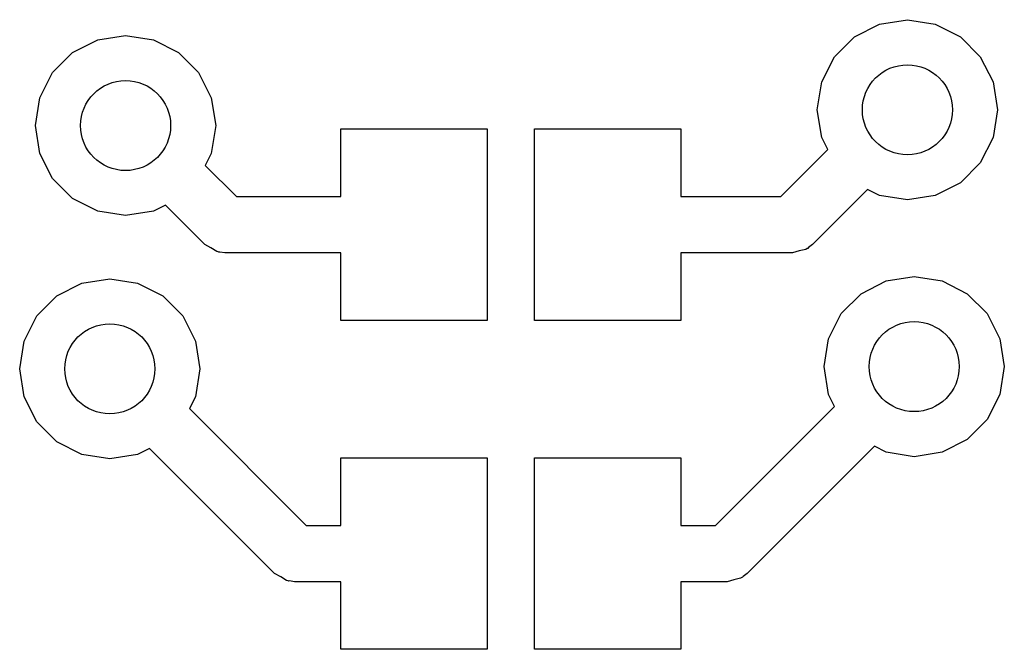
# Model space of a CAD drawing. Extents: x 3.724 to 3.896, y -2.43 to -2.32.
import ezdxf

# ---------------------------------------------------------------- set-up
doc = ezdxf.new("R2010")
doc.units = 0
doc.header["$MEASUREMENT"] = 0
doc.layers.add('BLACK', color=7, linetype='CONTINUOUS')

msp = doc.modelspace()

# ---------------------------------------------------------------- linework, layer by layer
at = {"layer": 'BLACK', "linetype": 'CONTINUOUS'}
for p, q in [((3.87027, -2.32309), (3.87466, -2.32085)), ((3.87466, -2.32085), (3.87953, -2.32008)), ((3.87953, -2.32008), (3.88439, -2.32085)), ((3.88439, -2.32085), (3.88878, -2.32309)), ((3.73366, -2.32584), (3.73805, -2.32361)), ((3.73805, -2.32361), (3.74291, -2.32283)), ((3.74291, -2.32283), (3.74778, -2.32361)), ((3.74778, -2.32361), (3.75217, -2.32584)), ((3.86679, -2.32657), (3.87027, -2.32309)), ((3.88878, -2.32309), (3.89227, -2.32657)), ((3.73017, -2.32933), (3.73366, -2.32584)), ((3.75217, -2.32584), (3.75565, -2.32933)), ((3.86455, -2.33096), (3.86679, -2.32657)), ((3.89227, -2.32657), (3.8945, -2.33096)), ((3.72794, -2.33372), (3.73017, -2.32933)), ((3.75565, -2.32933), (3.75789, -2.33372)), ((3.86378, -2.33583), (3.86455, -2.33096)), ((3.8945, -2.33096), (3.89528, -2.33583)), ((3.72717, -2.33858), (3.72794, -2.33372)), ((3.75789, -2.33372), (3.75866, -2.33858)), ((3.86455, -2.34069), (3.86378, -2.33583)), ((3.89528, -2.33583), (3.8945, -2.34069)), ((3.72794, -2.34345), (3.72717, -2.33858)), ((3.75866, -2.33858), (3.75789, -2.34345)), ((3.78051, -2.35098), (3.78051, -2.33917)), ((3.78051, -2.33917), (3.8061, -2.33917)), ((3.8061, -2.33917), (3.8061, -2.37264)), ((3.81437, -2.37264), (3.81437, -2.33917)), ((3.81437, -2.33917), (3.83996, -2.33917)), ((3.83996, -2.33917), (3.83996, -2.35098)), ((3.86561, -2.34278), (3.86455, -2.34069)), ((3.8945, -2.34069), (3.89227, -2.34508)), ((3.85741, -2.35098), (3.86561, -2.34278)), ((3.73017, -2.34784), (3.72794, -2.34345)), ((3.75789, -2.34345), (3.75683, -2.34554)), ((3.75683, -2.34554), (3.76227, -2.35098)), ((3.89227, -2.34508), (3.88878, -2.34857)), ((3.73366, -2.35132), (3.73017, -2.34784)), ((3.87257, -2.34974), (3.86293, -2.35939)), ((3.87466, -2.3508), (3.87257, -2.34974)), ((3.88878, -2.34857), (3.88439, -2.3508)), ((3.73805, -2.35356), (3.73366, -2.35132)), ((3.76227, -2.35098), (3.78051, -2.35098)), ((3.83996, -2.35098), (3.85741, -2.35098)), ((3.87953, -2.35157), (3.87466, -2.3508)), ((3.88439, -2.3508), (3.87953, -2.35157)), ((3.74291, -2.35433), (3.73805, -2.35356)), ((3.74778, -2.35356), (3.74291, -2.35433)), ((3.74987, -2.3525), (3.74778, -2.35356)), ((3.75676, -2.35939), (3.74987, -2.3525)), ((3.75782, -2.35997), (3.75676, -2.35939)), ((3.75884, -2.36062), (3.75782, -2.35997)), ((3.86061, -2.36049), (3.85945, -2.36083)), ((3.8618, -2.36023), (3.86061, -2.36049)), ((3.862, -2.36008), (3.8618, -2.36023)), ((3.86211, -2.36005), (3.862, -2.36008)), ((3.86223, -2.35991), (3.86211, -2.36005)), ((3.86293, -2.35939), (3.86223, -2.35991)), ((3.75909, -2.36066), (3.75884, -2.36062)), ((3.75919, -2.36071), (3.75909, -2.36066)), ((3.75937, -2.3607), (3.75919, -2.36071)), ((3.76024, -2.36083), (3.75937, -2.3607)), ((3.78051, -2.36083), (3.76024, -2.36083)), ((3.78051, -2.37264), (3.78051, -2.36083)), ((3.85945, -2.36083), (3.83996, -2.36083)), ((3.83996, -2.36083), (3.83996, -2.37264)), ((3.73529, -2.36613), (3.74016, -2.36535)), ((3.74016, -2.36535), (3.74502, -2.36613)), ((3.87584, -2.36573), (3.88071, -2.36496)), ((3.88071, -2.36496), (3.88558, -2.36573)), ((3.7309, -2.36836), (3.73529, -2.36613)), ((3.74502, -2.36613), (3.74941, -2.36836)), ((3.87145, -2.36797), (3.87584, -2.36573)), ((3.88558, -2.36573), (3.88997, -2.36797)), ((3.72742, -2.37185), (3.7309, -2.36836)), ((3.74941, -2.36836), (3.7529, -2.37185)), ((3.86797, -2.37145), (3.87145, -2.36797)), ((3.88997, -2.36797), (3.89345, -2.37145)), ((3.72518, -2.37624), (3.72742, -2.37185)), ((3.7529, -2.37185), (3.75513, -2.37624)), ((3.86573, -2.37584), (3.86797, -2.37145)), ((3.89345, -2.37145), (3.89569, -2.37584)), ((3.8061, -2.37264), (3.78051, -2.37264)), ((3.83996, -2.37264), (3.81437, -2.37264)), ((3.86496, -2.38071), (3.86573, -2.37584)), ((3.89569, -2.37584), (3.89646, -2.38071)), ((3.72441, -2.3811), (3.72518, -2.37624)), ((3.75513, -2.37624), (3.75591, -2.3811)), ((3.72518, -2.38597), (3.72441, -2.3811)), ((3.75591, -2.3811), (3.75513, -2.38597)), ((3.86573, -2.38558), (3.86496, -2.38071)), ((3.89646, -2.38071), (3.89569, -2.38558)), ((3.72742, -2.39036), (3.72518, -2.38597)), ((3.75513, -2.38597), (3.75407, -2.38806)), ((3.8668, -2.38766), (3.86573, -2.38558)), ((3.89569, -2.38558), (3.89345, -2.38997)), ((3.84599, -2.40846), (3.8668, -2.38766)), ((3.75407, -2.38806), (3.77448, -2.40846)), ((3.7309, -2.39384), (3.72742, -2.39036)), ((3.89345, -2.38997), (3.88997, -2.39345)), ((3.73529, -2.39608), (3.7309, -2.39384)), ((3.87375, -2.39462), (3.85151, -2.41687)), ((3.87584, -2.39569), (3.87375, -2.39462)), ((3.88997, -2.39345), (3.88558, -2.39569)), ((3.74016, -2.39685), (3.73529, -2.39608)), ((3.74502, -2.39608), (3.74016, -2.39685)), ((3.74711, -2.39502), (3.74502, -2.39608)), ((3.76896, -2.41687), (3.74711, -2.39502)), ((3.78051, -2.40846), (3.78051, -2.39665)), ((3.78051, -2.39665), (3.8061, -2.39665)), ((3.8061, -2.39665), (3.8061, -2.43012)), ((3.81437, -2.43012), (3.81437, -2.39665)), ((3.81437, -2.39665), (3.83996, -2.39665)), ((3.83996, -2.39665), (3.83996, -2.40846)), ((3.88071, -2.39646), (3.87584, -2.39569)), ((3.88558, -2.39569), (3.88071, -2.39646)), ((3.77448, -2.40846), (3.78051, -2.40846)), ((3.83996, -2.40846), (3.84599, -2.40846)), ((3.77002, -2.41745), (3.76896, -2.41687)), ((3.85151, -2.41687), (3.85081, -2.41739)), ((3.77104, -2.4181), (3.77002, -2.41745)), ((3.7713, -2.41814), (3.77104, -2.4181)), ((3.77139, -2.41819), (3.7713, -2.41814)), ((3.77157, -2.41818), (3.77139, -2.41819)), ((3.77244, -2.41831), (3.77157, -2.41818)), ((3.78051, -2.41831), (3.77244, -2.41831)), ((3.78051, -2.43012), (3.78051, -2.41831)), ((3.84803, -2.41831), (3.83996, -2.41831)), ((3.83996, -2.41831), (3.83996, -2.43012)), ((3.84919, -2.41797), (3.84803, -2.41831)), ((3.85038, -2.41771), (3.84919, -2.41797)), ((3.85058, -2.41756), (3.85038, -2.41771)), ((3.85069, -2.41753), (3.85058, -2.41756)), ((3.85081, -2.41739), (3.85069, -2.41753)), ((3.8061, -2.43012), (3.78051, -2.43012)), ((3.83996, -2.43012), (3.81437, -2.43012))]:
    msp.add_line(p, q, dxfattribs=at)
at = {"layer": 'BLACK'}
for centre in [(3.87953, -2.33583), (3.74291, -2.33858), (3.74016, -2.3811), (3.88071, -2.38071)]:
    msp.add_circle(centre, 0.00787, dxfattribs=at)

doc.saveas('drawing.dxf')
